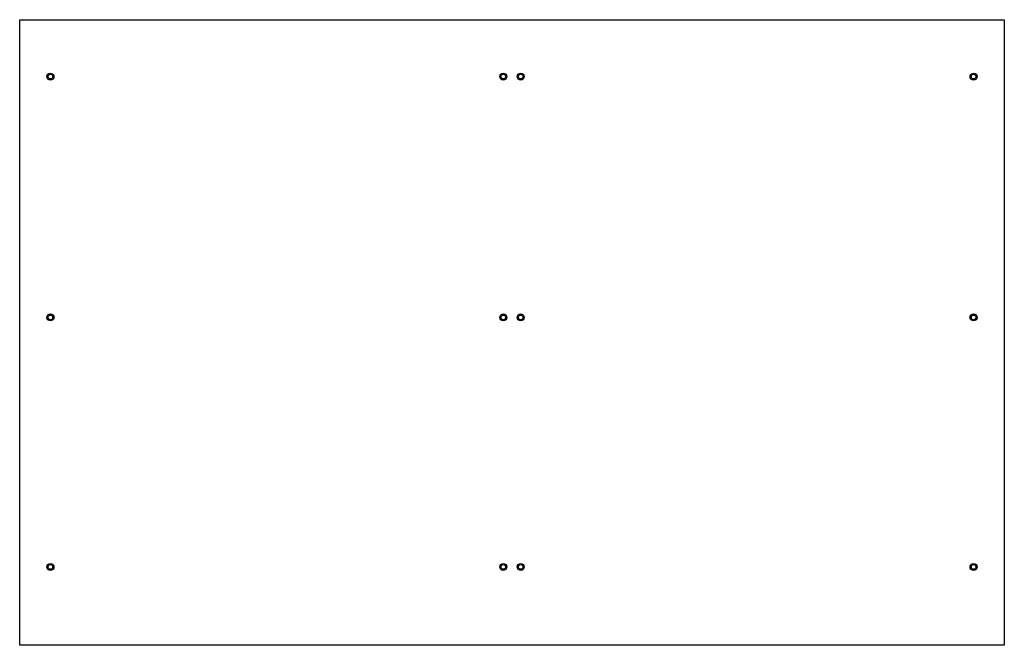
# Model space of a CAD drawing. Extents: x -848 to 848, y -539 to 539.
import ezdxf

# ---------------------------------------------------------------- set-up
doc = ezdxf.new("R2010")
doc.units = 0
doc.layers.get('0').update_dxf_attribs({"linetype": 'CONTINUOUS'})

msp = doc.modelspace()

# ---------------------------------------------------------------- linework, layer by layer
at = {"color": 7, "linetype": 'CONTINUOUS'}
for p, q in [((-848, 539), (848, 539)), ((-848, -539), (-848, 539)), ((848, 539), (848, -539)), ((848, -539), (-848, -539))]:
    msp.add_line(p, q, dxfattribs=at)
for centre, radius in [((-795, 441), 6), ((-795, 441), 4), ((-15, 441), 6), ((-15, 441), 4), ((15, 441), 6), ((15, 441), 4), ((795, 441), 6), ((795, 441), 4), ((-795, 26), 6), ((-795, 26), 4), ((-15, 26), 6), ((-15, 26), 4), ((15, 26), 6), ((15, 26), 4), ((795, 26), 6), ((795, 26), 4), ((-795, -404), 6), ((-795, -404), 4), ((-15, -404), 6), ((-15, -404), 4), ((15, -404), 6), ((15, -404), 4), ((795, -404), 6), ((795, -404), 4)]:
    msp.add_circle(centre, radius, dxfattribs=at)

doc.saveas('drawing.dxf')
